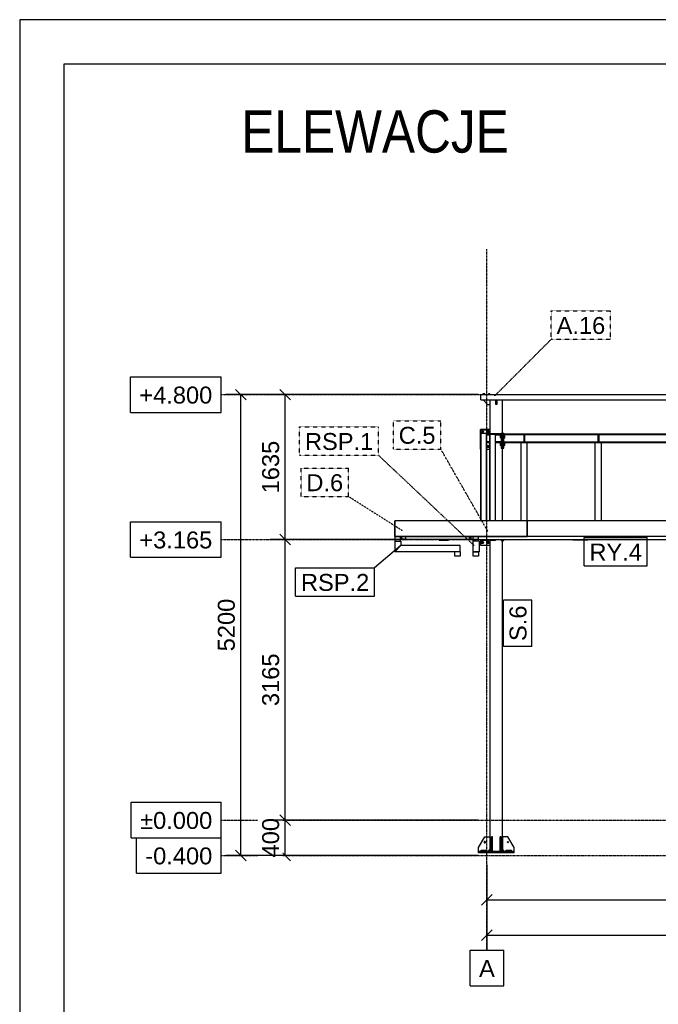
# Model space of a CAD drawing. Header units: millimetres. Extents: x 0 to 59400, y 0 to 42000.
# Tile 17 of 40: x 0 to 7207, y 30890 to 42000. Entities that reach past the tile are written whole.
import ezdxf

# ---------------------------------------------------------------- set-up
doc = ezdxf.new("R2010")
doc.units = ezdxf.units.MM
doc.linetypes.add('DXK_LINE_DOT2', pattern=[3.9198, 1.9599, -1.9599])
doc.linetypes.add('DXK_LINE_DOT3', pattern=[5.9187, 2.979, -0.9799, 0.9799, -0.9799])
for name, color, linetype in [('TS_FORMATKA', 7, 'Continuous'), ('TS_INNE_OBIEKTY', 7, 'Continuous'), ('TS_LINIE_WIDOCZNE', 7, 'Continuous'), ('TS_OPISY', 7, 'Continuous'), ('TS_OPISY_LINIE', 7, 'Continuous'), ('TS_OPISY_RAMKA', 7, 'Continuous'), ('TS_WYMIARY', 7, 'Continuous'), ('TS_WYMIARY_TEKST', 7, 'Continuous')]:
    doc.layers.add(name, color=color, linetype=linetype)
doc.styles.add('Arial', font='ARIAL.TTF', dxfattribs={"height": 0.2})

# ---------------------------------------------------------------- blocks, each defined once
blk = doc.blocks.new('Unknown-293000867-1306')
at = {"layer": 'TS_FORMATKA', "color": 7, "linetype": 'Continuous'}
for p, q in [((59400, 42000), (0, 42000)), ((0, 42000), (0, 0)), ((58900, 41500), (500, 41500)), ((500, 41500), (500, 500))]:
    blk.add_line(p, q, dxfattribs=at)
blk = doc.blocks.new('Part-293000867-11356 - 11351')
at = {"layer": 'TS_LINIE_WIDOCZNE', "color": 1, "linetype": 'Continuous'}
for p, q in [((5309, 37326), (5309, 37709)), ((5449, 37336), (5449, 37709)), ((5449, 36346), (5449, 37164)), ((5309, 32619), (5309, 36124)), ((5449, 32619), (5449, 36124))]:
    blk.add_line(p, q, dxfattribs=at)
blk = doc.blocks.new('Part-293000867-11380 - 11351')
at = {"layer": 'TS_LINIE_WIDOCZNE', "color": 1, "linetype": 'Continuous'}
for p, q in [((5369, 37240), (5433, 37240)), ((5369, 37230), (5433, 37230))]:
    blk.add_line(p, q, dxfattribs=at)
blk = doc.blocks.new('Part-293000867-11370 - 11351')
at = {"layer": 'TS_LINIE_WIDOCZNE', "color": 1, "linetype": 'Continuous'}
for p, q in [((5465, 37318), (5465, 37326)), ((5465, 37326), (10133, 37326)), ((5465, 37318), (10133, 37318)), ((5465, 37230), (5465, 37238)), ((5465, 37238), (10133, 37238)), ((5465, 37230), (10133, 37230)), ((10133, 37326), (10133, 37318)), ((10133, 37238), (10133, 37230))]:
    blk.add_line(p, q, dxfattribs=at)
blk = doc.blocks.new('Part-293000867-11378 - 11351')
at = {"layer": 'TS_LINIE_WIDOCZNE', "color": 1, "linetype": 'Continuous'}
for p, q in [((5433, 37336), (5433, 37164)), ((5433, 37336), (5449, 37336)), ((5449, 37336), (5449, 37164)), ((5433, 37164), (5449, 37164))]:
    blk.add_line(p, q, dxfattribs=at)
blk = doc.blocks.new('Part-293000867-11379 - 11351')
at = {"layer": 'TS_LINIE_WIDOCZNE', "color": 1, "linetype": 'Continuous'}
for p, q in [((5433, 37326), (5309, 37326)), ((5309, 37326), (5309, 37321)), ((5324, 37321), (5324, 37326)), ((5369, 37316), (5433, 37316))]:
    blk.add_line(p, q, dxfattribs=at)
blk = doc.blocks.new('Part-293000867-11381 - 11351')
at = {"layer": 'TS_LINIE_WIDOCZNE', "color": 1, "linetype": 'Continuous'}
for p, q in [((5433, 36134), (5433, 36124)), ((5433, 36124), (5449, 36124)), ((5449, 36124), (5449, 36134))]:
    blk.add_line(p, q, dxfattribs=at)
blk = doc.blocks.new('Part-293000867-11384 - 11351')
at = {"layer": 'TS_LINIE_WIDOCZNE', "color": 1, "linetype": 'Continuous'}
for p, q in [((5304, 36346), (5304, 37321)), ((5304, 37321), (5309, 37321)), ((5304, 36124), (5304, 36128)), ((5309, 36124), (5304, 36124))]:
    blk.add_line(p, q, dxfattribs=at)
blk = doc.blocks.new('Part-293000867-11385 - 11351')
at = {"layer": 'TS_LINIE_WIDOCZNE', "color": 1, "linetype": 'Continuous'}
for p, q in [((5309, 36346), (5309, 37321)), ((5369, 37321), (5309, 37321)), ((5369, 36346), (5369, 37321)), ((5309, 36124), (5309, 36128)), ((5369, 36124), (5309, 36124)), ((5369, 36124), (5369, 36134))]:
    blk.add_line(p, q, dxfattribs=at)
blk = doc.blocks.new('Part-293000867-11389 - 11351')
at = {"layer": 'TS_LINIE_WIDOCZNE', "color": 1, "linetype": 'Continuous'}
for p, q in [((5229, 37709), (5279, 37659)), ((5279, 37659), (5309, 37659))]:
    blk.add_line(p, q, dxfattribs=at)
blk = doc.blocks.new('Part-293000867-11409 - 11351')
at = {"layer": 'TS_LINIE_WIDOCZNE', "color": 1, "linetype": 'Continuous'}
for p, q in [((5200, 37154), (5200, 37374)), ((5200, 37374), (5309, 37374)), ((5200, 37154), (5203, 37154)), ((5268, 37154), (5304, 37154))]:
    blk.add_line(p, q, dxfattribs=at)
blk = doc.blocks.new('Part-293000867-11410 - 11351')
at = {"layer": 'TS_LINIE_WIDOCZNE', "color": 1, "linetype": 'Continuous'}
for p, q in [((5200, 36128), (5200, 36072)), ((5200, 36072), (5309, 36072))]:
    blk.add_line(p, q, dxfattribs=at)
blk = doc.blocks.new('Part-293000867-11411 - 11351')
at = {"layer": 'TS_LINIE_WIDOCZNE', "color": 1, "linetype": 'Continuous'}
for p, q in [((5203, 36346), (5203, 37329)), ((5203, 37329), (5208, 37329)), ((5203, 36124), (5203, 36128)), ((5208, 36124), (5203, 36124))]:
    blk.add_line(p, q, dxfattribs=at)
blk = doc.blocks.new('Part-293000867-11412 - 11351')
at = {"layer": 'TS_LINIE_WIDOCZNE', "color": 1, "linetype": 'Continuous'}
for p, q in [((5208, 36346), (5208, 37329)), ((5268, 37329), (5208, 37329)), ((5268, 36346), (5268, 37329)), ((5208, 36124), (5208, 36128)), ((5268, 36124), (5208, 36124)), ((5268, 36124), (5268, 36128))]:
    blk.add_line(p, q, dxfattribs=at)
blk = doc.blocks.new('Part-293000867-11430 - 11351')
at = {"layer": 'TS_LINIE_WIDOCZNE', "color": 1, "linetype": 'Continuous'}
for p, q in [((5203, 37709), (5203, 37769)), ((5203, 37769), (5203, 37769)), ((5203, 37769), (10229, 37769)), ((5203, 37709), (10229, 37709)), ((10229, 37769), (10229, 37769)), ((10229, 37769), (10229, 37709))]:
    blk.add_line(p, q, dxfattribs=at)
blk = doc.blocks.new('Part-293000867-11438 - 11351')
at = {"layer": 'TS_LINIE_WIDOCZNE', "color": 1, "linetype": 'Continuous'}
for p, q in [((5179, 32599), (5179, 32619)), ((5179, 32619), (5579, 32619)), ((5579, 32599), (5179, 32599)), ((5579, 32599), (5579, 32619))]:
    blk.add_line(p, q, dxfattribs=at)
blk = doc.blocks.new('Part-293000867-11562 - 11351')
at = {"layer": 'TS_LINIE_WIDOCZNE', "color": 1, "linetype": 'Continuous'}
for p, q in [((5268, 37240), (5304, 37240)), ((5268, 37230), (5304, 37230))]:
    blk.add_line(p, q, dxfattribs=at)
blk = doc.blocks.new('Part-293000867-11442 - 11351')
at = {"layer": 'TS_LINIE_WIDOCZNE', "color": 1, "linetype": 'Continuous'}
for p, q in [((5489, 32619), (5489, 32631)), ((5489, 32631), (5549, 32631)), ((5549, 32619), (5549, 32631))]:
    blk.add_line(p, q, dxfattribs=at)
blk = doc.blocks.new('Part-293000867-11443 - 11351')
at = {"layer": 'TS_LINIE_WIDOCZNE', "color": 1, "linetype": 'Continuous'}
for p, q in [((5209, 32619), (5209, 32631)), ((5209, 32631), (5269, 32631)), ((5269, 32619), (5269, 32631))]:
    blk.add_line(p, q, dxfattribs=at)
blk = doc.blocks.new('Part-293000867-11444 - 11351')
at = {"layer": 'TS_LINIE_WIDOCZNE', "color": 1, "linetype": 'Continuous'}
for p, q in [((5423, 32619), (5423, 32779)), ((5435, 32779), (5423, 32779)), ((5435, 32619), (5435, 32779)), ((5423, 32659), (5435, 32659))]:
    blk.add_line(p, q, dxfattribs=at)
blk = doc.blocks.new('Part-293000867-11446 - 11351')
at = {"layer": 'TS_LINIE_WIDOCZNE', "color": 1, "linetype": 'Continuous'}
for p, q in [((5323, 32619), (5323, 32779)), ((5335, 32779), (5323, 32779)), ((5335, 32619), (5335, 32779)), ((5323, 32659), (5335, 32659))]:
    blk.add_line(p, q, dxfattribs=at)
blk = doc.blocks.new('Part-293000867-11560 - 11351')
at = {"layer": 'TS_LINIE_WIDOCZNE', "color": 1, "linetype": 'Continuous'}
for p, q in [((5268, 37326), (5309, 37326)), ((5268, 37316), (5304, 37316))]:
    blk.add_line(p, q, dxfattribs=at)
blk = doc.blocks.new('Part-293000867-11636 - 11351')
at = {"layer": 'TS_LINIE_WIDOCZNE', "color": 1, "linetype": 'Continuous'}
for p, q in [((5200, 37374), (5200, 37375)), ((5306, 37375), (5200, 37375)), ((5306, 37374), (5306, 37375))]:
    blk.add_line(p, q, dxfattribs=at)
blk = doc.blocks.new('Part-293000867-11512 - 11351')
at = {"layer": 'TS_LINIE_WIDOCZNE', "color": 1, "linetype": 'Continuous'}
for p, q in [((5375, 37659), (5375, 37709)), ((5383, 37709), (5383, 37659)), ((5383, 37659), (5375, 37659))]:
    blk.add_line(p, q, dxfattribs=at)
blk = doc.blocks.new('Bolt-293000867-11644 - 11351')
at = {"layer": 'TS_INNE_OBIEKTY', "color": 1, "linetype": 'Continuous'}
for p, q in [((5433, 37306), (5423, 37306)), ((5423, 37306), (5423, 37282)), ((5433, 37294), (5423, 37294)), ((5433, 37282), (5423, 37282)), ((5475, 37306), (5465, 37306)), ((5465, 37294), (5475, 37294)), ((5465, 37282), (5475, 37282)), ((5475, 37282), (5475, 37306)), ((5433, 37218), (5423, 37218)), ((5423, 37218), (5423, 37194)), ((5433, 37206), (5423, 37206)), ((5433, 37194), (5423, 37194)), ((5475, 37218), (5465, 37218)), ((5475, 37206), (5465, 37206)), ((5475, 37194), (5465, 37194)), ((5475, 37194), (5475, 37218))]:
    blk.add_line(p, q, dxfattribs=at)
blk = doc.blocks.new('Part-293000867-13014 - 11351')
at = {"layer": 'TS_LINIE_WIDOCZNE', "color": 1, "linetype": 'Continuous'}
blk.add_line((5114, 35997), (5184, 35997), dxfattribs=at)
blk = doc.blocks.new('Bolt-293000867-11599 - 11351')
at = {"layer": 'TS_INNE_OBIEKTY', "color": 1, "linetype": 'Continuous'}
for p, q in [((5206, 36102), (5213, 36114)), ((5213, 36114), (5227, 36114)), ((5227, 36114), (5234, 36102)), ((5272, 36102), (5279, 36114)), ((5279, 36114), (5293, 36114)), ((5293, 36114), (5300, 36102)), ((5213, 36090), (5206, 36102)), ((5227, 36090), (5213, 36090)), ((5234, 36102), (5227, 36090)), ((5279, 36090), (5272, 36102)), ((5293, 36090), (5279, 36090)), ((5300, 36102), (5293, 36090))]:
    blk.add_line(p, q, dxfattribs=at)
for centre, radius, start, end in [((5220, 36102), 9, 90, 270), ((5220, 36102), 8, 30, 210), ((5220, 36102), 9, 270, 90), ((5286, 36102), 9, 90, 270), ((5286, 36102), 8, 30, 210), ((5286, 36102), 9, 270, 90), ((5220, 36102), 8, 210, 30), ((5286, 36102), 8, 210, 30)]:
    blk.add_arc(centre, radius, start, end, dxfattribs=at)
blk = doc.blocks.new('Part-293000867-11601 - 11351')
at = {"layer": 'TS_LINIE_WIDOCZNE', "color": 1, "linetype": 'Continuous'}
for p, q in [((5449, 36124), (5449, 36134)), ((5449, 36124), (5465, 36124)), ((5465, 36124), (5465, 36134))]:
    blk.add_line(p, q, dxfattribs=at)
blk = doc.blocks.new('Part-293000867-12000 - 11351')
at = {"layer": 'TS_LINIE_WIDOCZNE', "color": 1, "linetype": 'Continuous'}
for p, q in [((5697, 37317), (5689, 37317)), ((5689, 37317), (5689, 37239)), ((5697, 37239), (5689, 37239)), ((5697, 37317), (5697, 37239))]:
    blk.add_line(p, q, dxfattribs=at)
blk = doc.blocks.new('Bolt-293000867-11639 - 11351')
at = {"layer": 'TS_INNE_OBIEKTY', "color": 1, "linetype": 'Continuous'}
for p, q in [((5206, 37345), (5213, 37357)), ((5213, 37333), (5206, 37345)), ((5213, 37357), (5227, 37357)), ((5227, 37333), (5213, 37333)), ((5227, 37357), (5234, 37345)), ((5234, 37345), (5227, 37333)), ((5272, 37345), (5279, 37357)), ((5279, 37333), (5272, 37345)), ((5279, 37357), (5293, 37357)), ((5293, 37333), (5279, 37333)), ((5293, 37357), (5300, 37345)), ((5300, 37345), (5293, 37333)), ((5272, 37185), (5279, 37197)), ((5279, 37173), (5272, 37185)), ((5279, 37197), (5293, 37197)), ((5293, 37173), (5279, 37173)), ((5293, 37197), (5300, 37185)), ((5300, 37185), (5293, 37173))]:
    blk.add_line(p, q, dxfattribs=at)
for centre, radius, start, end in [((5220, 37345), 9, 90, 270), ((5220, 37345), 8, 30, 210), ((5220, 37345), 8, 210, 30), ((5220, 37345), 9, 270, 90), ((5286, 37345), 9, 90, 270), ((5286, 37345), 8, 30, 210), ((5286, 37345), 8, 210, 30), ((5286, 37345), 9, 270, 90), ((5286, 37185), 9, 90, 270), ((5286, 37185), 8, 30, 210), ((5286, 37185), 8, 210, 30), ((5286, 37185), 9, 270, 90)]:
    blk.add_arc(centre, radius, start, end, dxfattribs=at)
blk = doc.blocks.new('Part-293000867-11641 - 11351')
at = {"layer": 'TS_LINIE_WIDOCZNE', "color": 1, "linetype": 'Continuous'}
for p, q in [((5449, 37164), (5449, 37336)), ((5449, 37336), (5465, 37336)), ((5465, 37164), (5465, 37336)), ((5449, 37164), (5465, 37164))]:
    blk.add_line(p, q, dxfattribs=at)
blk = doc.blocks.new('Part-293000867-13058 - 11351')
at = {"layer": 'TS_LINIE_WIDOCZNE', "color": 1, "linetype": 'Continuous'}
for p, q in [((5184, 36117), (5114, 36117)), ((5114, 36117), (5114, 35997)), ((5184, 36117), (5184, 35997)), ((5184, 35997), (5114, 35997))]:
    blk.add_line(p, q, dxfattribs=at)
blk = doc.blocks.new('Bolt-293000867-11680 - 11351')
at = {"layer": 'TS_INNE_OBIEKTY', "color": 1, "linetype": 'Continuous'}
for p, q in [((5248, 37777), (5227, 37777)), ((5227, 37777), (5227, 37769)), ((5232, 37777), (5232, 37769)), ((5243, 37777), (5243, 37769)), ((5248, 37769), (5248, 37777))]:
    blk.add_line(p, q, dxfattribs=at)
blk = doc.blocks.new('Bolt-293000867-11681 - 11351')
at = {"layer": 'TS_INNE_OBIEKTY', "color": 1, "linetype": 'Continuous'}
for p, q in [((5247, 37777), (5229, 37777)), ((5229, 37777), (5229, 37769)), ((5238, 37769), (5238, 37777)), ((5247, 37769), (5247, 37777)), ((5307, 37777), (5289, 37777)), ((5289, 37777), (5289, 37769)), ((5298, 37769), (5298, 37777)), ((5307, 37777), (5307, 37769))]:
    blk.add_line(p, q, dxfattribs=at)
blk = doc.blocks.new('Part-293000867-11988 - 11351')
at = {"layer": 'TS_LINIE_WIDOCZNE', "color": 1, "linetype": 'Continuous'}
for p, q in [((6495, 36346), (6495, 37230)), ((6565, 37230), (6495, 37230)), ((6565, 36346), (6565, 37230))]:
    blk.add_line(p, q, dxfattribs=at)
blk = doc.blocks.new('Part-293000867-11709 - 11351')
at = {"layer": 'TS_LINIE_WIDOCZNE', "color": 1, "linetype": 'Continuous'}
for p, q in [((4308, 36134), (4308, 36167)), ((4308, 36134), (4358, 36134)), ((4311, 36137), (4311, 36167)), ((4355, 36137), (4311, 36137)), ((4355, 36167), (4355, 36137)), ((4358, 36134), (4358, 36167))]:
    blk.add_line(p, q, dxfattribs=at)
blk = doc.blocks.new('Part-293000867-11710 - 11351')
at = {"layer": 'TS_LINIE_WIDOCZNE', "color": 1, "linetype": 'Continuous'}
for p, q in [((5093, 36134), (5093, 36167)), ((5093, 36134), (5119, 36134)), ((5179, 36134), (10221, 36134)), ((10221, 36134), (10221, 36167))]:
    blk.add_line(p, q, dxfattribs=at)
blk = doc.blocks.new('Part-293000867-11714 - 11351')
at = {"layer": 'TS_LINIE_WIDOCZNE', "color": 1, "linetype": 'Continuous'}
for p, q in [((4358, 36134), (4358, 36167)), ((5077, 36134), (4358, 36134)), ((5077, 36167), (5077, 36134))]:
    blk.add_line(p, q, dxfattribs=at)
blk = doc.blocks.new('Part-293000867-11723 - 11351')
at = {"layer": 'TS_LINIE_WIDOCZNE', "color": 1, "linetype": 'Continuous'}
for p, q in [((5198, 36128), (5198, 36134)), ((5368, 36128), (5198, 36128)), ((5368, 36128), (5368, 36134)), ((5368, 36128), (5368, 36128))]:
    blk.add_line(p, q, dxfattribs=at)
blk = doc.blocks.new('Part-293000867-11731 - 11351')
at = {"layer": 'TS_LINIE_WIDOCZNE', "color": 1, "linetype": 'Continuous'}
for p, q in [((5077, 36134), (5077, 36167)), ((5077, 36134), (5085, 36134)), ((5085, 36134), (5085, 36167))]:
    blk.add_line(p, q, dxfattribs=at)
blk = doc.blocks.new('Part-293000867-11732 - 11351')
at = {"layer": 'TS_LINIE_WIDOCZNE', "color": 1, "linetype": 'Continuous'}
for p, q in [((5085, 36134), (5085, 36167)), ((5085, 36134), (5093, 36134)), ((5093, 36134), (5093, 36167))]:
    blk.add_line(p, q, dxfattribs=at)
blk = doc.blocks.new('Bolt-293000867-13080 - 11351')
at = {"layer": 'TS_INNE_OBIEKTY', "color": 1, "linetype": 'Continuous'}
for start, end in [(90, 270), (90, 270), (270, 90), (270, 90)]:
    blk.add_arc((5509, 32719), 7, start, end, dxfattribs=at)
blk = doc.blocks.new('Part-293000867-11981 - 11351')
at = {"layer": 'TS_LINIE_WIDOCZNE', "color": 1, "linetype": 'Continuous'}
for p, q in [((5658, 36346), (5658, 37230)), ((5728, 37230), (5658, 37230)), ((5728, 36346), (5728, 37230))]:
    blk.add_line(p, q, dxfattribs=at)
blk = doc.blocks.new('GridLine-293000867-13360 - 11351')
at = {"layer": 'TS_INNE_OBIEKTY', "color": 4, "linetype": 'Continuous'}
for p, q in [((1259, 33169), (2273, 33169)), ((1259, 32769), (1259, 33169)), ((2273, 32769), (2273, 33169)), ((1259, 32769), (2273, 32769))]:
    blk.add_line(p, q, dxfattribs=at)
at = {"layer": 'TS_INNE_OBIEKTY', "color": 4, "linetype": 'DXK_LINE_DOT3'}
blk.add_line((2273, 32969), (40892, 32969), dxfattribs=at)
at = {"layer": 'TS_INNE_OBIEKTY', "color": 2, "linetype": 'Continuous', "style": 'Arial'}
blk.add_text('±0.000', height=191, dxfattribs=at).set_placement((1359, 32869))
blk = doc.blocks.new('Part-293000867-13074 - 11351')
at = {"layer": 'TS_LINIE_WIDOCZNE', "color": 1, "linetype": 'Continuous'}
for p, q in [((5179, 32659), (5249, 32779)), ((5249, 32779), (5309, 32779)), ((5309, 32779), (5309, 32639)), ((5179, 32619), (5179, 32659)), ((5289, 32619), (5309, 32639))]:
    blk.add_line(p, q, dxfattribs=at)
blk = doc.blocks.new('Part-293000867-11997 - 11351')
at = {"layer": 'TS_LINIE_WIDOCZNE', "color": 1, "linetype": 'Continuous'}
for p, q in [((6534, 37317), (6526, 37317)), ((6526, 37317), (6526, 37239)), ((6534, 37239), (6526, 37239)), ((6534, 37317), (6534, 37239))]:
    blk.add_line(p, q, dxfattribs=at)
blk = doc.blocks.new('Part-293000867-13027 - 11351')
at = {"layer": 'TS_LINIE_WIDOCZNE', "color": 1, "linetype": 'Continuous'}
for p, q in [((5119, 36117), (5119, 36167)), ((5179, 36117), (5179, 36167))]:
    blk.add_line(p, q, dxfattribs=at)
blk = doc.blocks.new('Part-293000867-13252 - 11351')
at = {"layer": 'TS_LINIE_WIDOCZNE', "color": 1, "linetype": 'Continuous'}
for p, q in [((6241, 36128), (6241, 36134)), ((6411, 36128), (6241, 36128)), ((6411, 36128), (6411, 36134)), ((6411, 36128), (6411, 36128))]:
    blk.add_line(p, q, dxfattribs=at)
blk = doc.blocks.new('Part-293000867-13077 - 11351')
at = {"layer": 'TS_LINIE_WIDOCZNE', "color": 1, "linetype": 'Continuous'}
for p, q in [((5509, 32779), (5449, 32779)), ((5449, 32779), (5449, 32639)), ((5579, 32659), (5509, 32779)), ((5469, 32619), (5449, 32639)), ((5579, 32619), (5579, 32659))]:
    blk.add_line(p, q, dxfattribs=at)
blk = doc.blocks.new('Bolt-293000867-13081 - 11351')
at = {"layer": 'TS_INNE_OBIEKTY', "color": 1, "linetype": 'Continuous'}
for start, end in [(108, 288), (108, 288), (288, 108), (288, 108)]:
    blk.add_arc((5249, 32719), 7, start, end, dxfattribs=at)
blk = doc.blocks.new('Part-293000867-13061 - 11351')
at = {"layer": 'TS_LINIE_WIDOCZNE', "color": 1, "linetype": 'Continuous'}
for p, q in [((4233, 36117), (4303, 36117)), ((4233, 36117), (4233, 35997)), ((4303, 36117), (4303, 36067)), ((4233, 35997), (4303, 36067))]:
    blk.add_line(p, q, dxfattribs=at)
blk = doc.blocks.new('Part-293000867-12538 - 11351')
at = {"layer": 'TS_LINIE_WIDOCZNE', "color": 1, "linetype": 'Continuous'}
blk.add_line((5273, 36346), (5273, 37154), dxfattribs=at)
blk = doc.blocks.new('GridLine-293000867-13350 - 11351')
at = {"layer": 'TS_INNE_OBIEKTY', "color": 4, "linetype": 'DXK_LINE_DOT3'}
blk.add_line((5273, 31499), (5273, 39409), dxfattribs=at)
at = {"layer": 'TS_INNE_OBIEKTY', "color": 4, "linetype": 'Continuous'}
for p, q in [((5084, 31499), (5462, 31499)), ((5084, 31099), (5084, 31499)), ((5462, 31099), (5462, 31499)), ((5084, 31099), (5462, 31099))]:
    blk.add_line(p, q, dxfattribs=at)
at = {"layer": 'TS_INNE_OBIEKTY', "color": 2, "linetype": 'Continuous', "style": 'Arial'}
blk.add_text('A', height=191, dxfattribs=at).set_placement((5184, 31199))
blk = doc.blocks.new('Part-293000867-13028 - 11351')
at = {"layer": 'TS_LINIE_WIDOCZNE', "color": 1, "linetype": 'Continuous'}
for p in [(4236, 36168), (4236, 36167)]:
    blk.add_line(p, (4236, 36167), dxfattribs=at)
blk = doc.blocks.new('Part-293000867-13012 - 11351')
at = {"layer": 'TS_LINIE_WIDOCZNE', "color": 1, "linetype": 'Continuous'}
for p, q in [((5725, 36346), (5725, 36167)), ((7725, 36346), (5725, 36346)), ((7725, 36167), (7725, 36346)), ((5725, 36171), (7725, 36171)), ((7725, 36167), (5725, 36167))]:
    blk.add_line(p, q, dxfattribs=at)
blk = doc.blocks.new('Part-293000867-13316 - 11351')
at = {"layer": 'TS_LINIE_WIDOCZNE', "color": 1, "linetype": 'Continuous'}
for p, q in [((4733, 36128), (4733, 36134)), ((4733, 36128), (4733, 36134)), ((4733, 36128), (4838, 36128)), ((4838, 36128), (4838, 36134))]:
    blk.add_line(p, q, dxfattribs=at)
blk = doc.blocks.new('Part-293000867-13015 - 11351')
at = {"layer": 'TS_LINIE_WIDOCZNE', "color": 1, "linetype": 'Continuous'}
for p, q in [((4233, 35997), (4303, 36067)), ((4969, 35997), (4233, 35997)), ((4969, 36067), (4303, 36067)), ((4969, 35997), (4969, 36067))]:
    blk.add_line(p, q, dxfattribs=at)
blk = doc.blocks.new('Part-293000867-13018 - 11351')
at = {"layer": 'TS_LINIE_WIDOCZNE', "color": 1, "linetype": 'Continuous'}
for p, q in [((4233, 36171), (4233, 36346)), ((4233, 36171), (4234, 36168)), ((4234, 36168), (4236, 36167)), ((4236, 36167), (4236, 36167))]:
    blk.add_line(p, q, dxfattribs=at)
blk = doc.blocks.new('Part-293000867-13022 - 11351')
at = {"layer": 'TS_LINIE_WIDOCZNE', "color": 1, "linetype": 'Continuous'}
for p, q in [((5725, 36346), (4233, 36346)), ((4233, 36346), (4233, 36171)), ((5725, 36167), (5725, 36346)), ((4233, 36171), (5725, 36171)), ((4234, 36168), (4233, 36171)), ((4236, 36167), (4234, 36168)), ((4236, 36167), (5725, 36167))]:
    blk.add_line(p, q, dxfattribs=at)
blk = doc.blocks.new('Part-293000867-13059 - 11351')
at = {"layer": 'TS_LINIE_WIDOCZNE', "color": 1, "linetype": 'Continuous'}
for p, q in [((5119, 35947), (5119, 35997)), ((5179, 35997), (5179, 35947)), ((5179, 35947), (5119, 35947))]:
    blk.add_line(p, q, dxfattribs=at)
blk = doc.blocks.new('Part-293000867-13060 - 11351')
at = {"layer": 'TS_LINIE_WIDOCZNE', "color": 1, "linetype": 'Continuous'}
for p, q in [((4238, 36117), (4238, 36167)), ((4298, 36117), (4298, 36167))]:
    blk.add_line(p, q, dxfattribs=at)
blk = doc.blocks.new('Part-293000867-13062 - 11351')
at = {"layer": 'TS_LINIE_WIDOCZNE', "color": 1, "linetype": 'Continuous'}
for p, q in [((4909, 35947), (4909, 35997)), ((4969, 35997), (4969, 35947)), ((4969, 35947), (4909, 35947))]:
    blk.add_line(p, q, dxfattribs=at)
blk = doc.blocks.new('Part-293000867-13067 - 11351')
at = {"layer": 'TS_LINIE_WIDOCZNE', "color": 1, "linetype": 'Continuous'}
for p, q in [((4969, 35997), (4969, 36067)), ((4969, 36067), (4972, 36067)), ((4969, 35997), (4972, 35997)), ((4972, 35997), (4972, 36067))]:
    blk.add_line(p, q, dxfattribs=at)
blk = doc.blocks.new('GridLine-293000867-13359 - 11351')
at = {"layer": 'TS_INNE_OBIEKTY', "color": 4, "linetype": 'Continuous'}
for p, q in [((1317, 32769), (2273, 32769)), ((1317, 32369), (1317, 32769)), ((2273, 32369), (2273, 32769)), ((1317, 32369), (2273, 32369))]:
    blk.add_line(p, q, dxfattribs=at)
at = {"layer": 'TS_INNE_OBIEKTY', "color": 4, "linetype": 'DXK_LINE_DOT3'}
blk.add_line((2273, 32569), (40892, 32569), dxfattribs=at)
at = {"layer": 'TS_INNE_OBIEKTY', "color": 2, "linetype": 'Continuous', "style": 'Arial'}
blk.add_text('-0.400', height=191, dxfattribs=at).set_placement((1417, 32469))
blk = doc.blocks.new('GridLine-293000867-13361 - 11351')
at = {"layer": 'TS_INNE_OBIEKTY', "color": 4, "linetype": 'Continuous'}
for p, q in [((1250, 36334), (2273, 36334)), ((1250, 35934), (1250, 36334)), ((2273, 35934), (2273, 36334)), ((1250, 35934), (2273, 35934))]:
    blk.add_line(p, q, dxfattribs=at)
at = {"layer": 'TS_INNE_OBIEKTY', "color": 4, "linetype": 'DXK_LINE_DOT3'}
blk.add_line((2273, 36134), (40892, 36134), dxfattribs=at)
at = {"layer": 'TS_INNE_OBIEKTY', "color": 2, "linetype": 'Continuous', "style": 'Arial'}
blk.add_text('+3.165', height=191, dxfattribs=at).set_placement((1350, 36034))
blk = doc.blocks.new('GridLine-293000867-13362 - 11351')
at = {"layer": 'TS_INNE_OBIEKTY', "color": 4, "linetype": 'Continuous'}
for p, q in [((1250, 37969), (2273, 37969)), ((1250, 37569), (1250, 37969)), ((2273, 37569), (2273, 37969)), ((1250, 37569), (2273, 37569))]:
    blk.add_line(p, q, dxfattribs=at)
at = {"layer": 'TS_INNE_OBIEKTY', "color": 4, "linetype": 'DXK_LINE_DOT3'}
blk.add_line((2273, 37769), (40892, 37769), dxfattribs=at)
at = {"layer": 'TS_INNE_OBIEKTY', "color": 2, "linetype": 'Continuous', "style": 'Arial'}
blk.add_text('+4.800', height=191, dxfattribs=at).set_placement((1350, 37669))
blk = doc.blocks.new('StraightDimension-293000867-13375 - 11351')
at = {"layer": 'TS_WYMIARY', "color": 174, "linetype": 'Continuous'}
for p, q in [((2937, 33029), (3057, 32909)), ((5173, 32969), (2827, 32969)), ((2997, 32569), (2997, 32969)), ((5173, 32569), (2827, 32569)), ((3057, 32509), (2937, 32629))]:
    blk.add_line(p, q, dxfattribs=at)
at = {"color": 0}
blk.add_wipeout([(2967, 33032), (2687, 33032), (2687, 32507), (2967, 32507)], dxfattribs=at).dxf.layer = 'TS_WYMIARY'
at = {"layer": 'TS_WYMIARY_TEKST', "color": 96, "style": 'Arial'}
blk.add_text('400', height=191, rotation=90.0002, dxfattribs=at).set_placement((2927, 32547))
blk = doc.blocks.new('StraightDimension-293000867-13374 - 11351')
at = {"layer": 'TS_WYMIARY', "color": 174, "linetype": 'Continuous'}
for p, q in [((5173, 36134), (2827, 36134)), ((3057, 36074), (2937, 36194)), ((2997, 32969), (2997, 36134)), ((2937, 33029), (3057, 32909)), ((5173, 32969), (2827, 32969))]:
    blk.add_line(p, q, dxfattribs=at)
at = {"color": 0}
blk.add_wipeout([(2967, 34888), (2687, 34888), (2687, 34215), (2967, 34215)], dxfattribs=at).dxf.layer = 'TS_WYMIARY'
at = {"layer": 'TS_WYMIARY_TEKST', "color": 96, "style": 'Arial'}
blk.add_text('3165', height=191, rotation=90.0002, dxfattribs=at).set_placement((2927, 34255))
blk = doc.blocks.new('StraightDimension-293000867-13373 - 11351')
at = {"layer": 'TS_WYMIARY', "color": 174, "linetype": 'Continuous'}
for p, q in [((3057, 37709), (2937, 37829)), ((5173, 37769), (2827, 37769)), ((2997, 36134), (2997, 37769)), ((5173, 36134), (2827, 36134)), ((2937, 36194), (3057, 36074))]:
    blk.add_line(p, q, dxfattribs=at)
at = {"color": 0}
blk.add_wipeout([(2967, 37288), (2687, 37288), (2687, 36615), (2967, 36615)], dxfattribs=at).dxf.layer = 'TS_WYMIARY'
at = {"layer": 'TS_WYMIARY_TEKST', "color": 96, "style": 'Arial'}
blk.add_text('1635', height=191, rotation=90.0002, dxfattribs=at).set_placement((2927, 36655))
blk = doc.blocks.new('StraightDimension-293000867-13371 - 11351')
at = {"layer": 'TS_WYMIARY', "color": 174, "linetype": 'Continuous'}
for p, q in [((5273, 32469), (5273, 31909)), ((10229, 32469), (10229, 31909)), ((5333, 32129), (5213, 32009)), ((10169, 32009), (10289, 32129)), ((5273, 32069), (10229, 32069))]:
    blk.add_line(p, q, dxfattribs=at)
at = {"color": 0}
blk.add_wipeout([(8199, 32099), (8199, 32379), (7303, 32379), (7303, 32099)], dxfattribs=at).dxf.layer = 'TS_WYMIARY'
at = {"layer": 'TS_WYMIARY_TEKST', "color": 96, "style": 'Arial'}
blk.add_text('4956.5', height=191, dxfattribs=at).set_placement((7343, 32139))
blk = doc.blocks.new('StraightDimension-293000867-13379 - 11351')
at = {"layer": 'TS_WYMIARY', "color": 174, "linetype": 'Continuous'}
for p, q in [((2557, 37709), (2437, 37829)), ((5173, 37769), (2327, 37769)), ((2497, 32569), (2497, 37769)), ((5173, 32569), (2327, 32569)), ((2437, 32629), (2557, 32509))]:
    blk.add_line(p, q, dxfattribs=at)
at = {"color": 0}
blk.add_wipeout([(2467, 35506), (2187, 35506), (2187, 34833), (2467, 34833)], dxfattribs=at).dxf.layer = 'TS_WYMIARY'
at = {"layer": 'TS_WYMIARY_TEKST', "color": 96, "style": 'Arial'}
blk.add_text('5200', height=191, rotation=90.0002, dxfattribs=at).set_placement((2427, 34873))
blk = doc.blocks.new('StraightDimension-293000867-13377 - 11351')
at = {"layer": 'TS_WYMIARY', "color": 174, "linetype": 'Continuous'}
for p, q in [((5273, 32469), (5273, 31509)), ((5333, 31729), (5213, 31609)), ((5273, 31669), (39589, 31669))]:
    blk.add_line(p, q, dxfattribs=at)
blk = doc.blocks.new('Unknown-293000867-17394')
at = {"layer": 'TS_FORMATKA', "color": 1, "style": 'Arial', "width": 0.84}
blk.add_text('ELEWACJE', height=477.5, dxfattribs=at).set_placement((2500, 40500))
blk = doc.blocks.new('Mark-293000867-14452 - 11351')
at = {"layer": 'TS_OPISY_LINIE', "linetype": 'DXK_LINE_DOT2'}
blk.add_line((4318, 36234), (3710, 36620), dxfattribs=at)
at = {"layer": 'TS_OPISY_RAMKA', "linetype": 'DXK_LINE_DOT2'}
for p, q in [((3175, 36940), (3710, 36940)), ((3175, 36620), (3175, 36940)), ((3710, 36620), (3710, 36940)), ((3175, 36620), (3710, 36620))]:
    blk.add_line(p, q, dxfattribs=at)
blk.add_wipeout([(3650, 36680), (3650, 36880), (3235, 36880), (3235, 36680)]).dxf.layer = 'TS_OPISY_LINIE'
blk.add_wipeout([(3650, 36680), (3650, 36880), (3235, 36880), (3235, 36680)]).dxf.layer = 'TS_OPISY_LINIE'
at = {"layer": 'TS_OPISY', "style": 'Arial'}
blk.add_text('D.6', height=191, dxfattribs=at).set_placement((3235, 36680))
blk = doc.blocks.new('Mark-293000867-14397 - 11351')
at = {"layer": 'TS_OPISY_LINIE', "linetype": 'DXK_LINE_DOT2'}
blk.add_line((5362, 37757), (5999, 38394), dxfattribs=at)
at = {"layer": 'TS_OPISY_RAMKA', "linetype": 'DXK_LINE_DOT2'}
for p, q in [((5999, 38714), (6667, 38714)), ((5999, 38394), (5999, 38714)), ((6667, 38394), (6667, 38714)), ((5999, 38394), (6667, 38394))]:
    blk.add_line(p, q, dxfattribs=at)
blk.add_wipeout([(6607, 38454), (6607, 38654), (6059, 38654), (6059, 38454)]).dxf.layer = 'TS_OPISY_LINIE'
blk.add_wipeout([(6607, 38454), (6607, 38654), (6059, 38654), (6059, 38454)]).dxf.layer = 'TS_OPISY_LINIE'
at = {"layer": 'TS_OPISY', "style": 'Arial'}
blk.add_text('A.16', height=191, dxfattribs=at).set_placement((6059, 38454))
blk = doc.blocks.new('Mark-293000867-14354 - 11351')
at = {"layer": 'TS_OPISY_RAMKA', "linetype": 'Continuous'}
for p, q in [((5459, 34929), (5459, 35449)), ((5779, 35449), (5459, 35449)), ((5779, 34929), (5779, 35449)), ((5779, 34929), (5459, 34929))]:
    blk.add_line(p, q, dxfattribs=at)
blk.add_wipeout([(5719, 35389), (5519, 35389), (5519, 34989), (5719, 34989)]).dxf.layer = 'TS_OPISY_LINIE'
blk.add_wipeout([(5719, 35389), (5519, 35389), (5519, 34989), (5719, 34989)]).dxf.layer = 'TS_OPISY_LINIE'
at = {"layer": 'TS_OPISY', "style": 'Arial'}
blk.add_text('S.6', height=191, rotation=90.0002, dxfattribs=at).set_placement((5719, 34989))
blk = doc.blocks.new('Mark-293000867-14360 - 11351')
at = {"layer": 'TS_OPISY_LINIE', "linetype": 'DXK_LINE_DOT2'}
blk.add_line((5282, 36230), (4752, 37155), dxfattribs=at)
at = {"layer": 'TS_OPISY_RAMKA', "linetype": 'DXK_LINE_DOT2'}
for p, q in [((4217, 37475), (4752, 37475)), ((4217, 37155), (4217, 37475)), ((4752, 37155), (4752, 37475)), ((4217, 37155), (4752, 37155))]:
    blk.add_line(p, q, dxfattribs=at)
blk.add_wipeout([(4692, 37215), (4692, 37415), (4277, 37415), (4277, 37215)]).dxf.layer = 'TS_OPISY_LINIE'
blk.add_wipeout([(4692, 37215), (4692, 37415), (4277, 37415), (4277, 37215)]).dxf.layer = 'TS_OPISY_LINIE'
at = {"layer": 'TS_OPISY', "style": 'Arial'}
blk.add_text('C.5', height=191, dxfattribs=at).set_placement((4277, 37215))
blk = doc.blocks.new('Mark-293000867-14672 - 11351')
at = {"layer": 'TS_OPISY_RAMKA', "linetype": 'Continuous'}
for p, q in [((6369, 36157), (7081, 36157)), ((6369, 35837), (6369, 36157)), ((7081, 35837), (7081, 36157)), ((6369, 35837), (7081, 35837))]:
    blk.add_line(p, q, dxfattribs=at)
blk.add_wipeout([(7021, 35897), (7021, 36097), (6429, 36097), (6429, 35897)]).dxf.layer = 'TS_OPISY_LINIE'
blk.add_wipeout([(7021, 35897), (7021, 36097), (6429, 36097), (6429, 35897)]).dxf.layer = 'TS_OPISY_LINIE'
at = {"layer": 'TS_OPISY', "style": 'Arial'}
blk.add_text('RY.4', height=191, dxfattribs=at).set_placement((6429, 35897))
blk = doc.blocks.new('Mark-293000867-14674 - 11351')
at = {"layer": 'TS_OPISY_LINIE', "linetype": 'DXK_LINE_DOT2'}
blk.add_line((5128, 36067), (4049, 37085), dxfattribs=at)
at = {"layer": 'TS_OPISY_RAMKA', "linetype": 'DXK_LINE_DOT2'}
for p, q in [((3159, 37405), (4049, 37405)), ((3159, 37085), (3159, 37405)), ((4049, 37085), (4049, 37405)), ((3159, 37085), (4049, 37085))]:
    blk.add_line(p, q, dxfattribs=at)
blk.add_wipeout([(3989, 37145), (3989, 37345), (3219, 37345), (3219, 37145)]).dxf.layer = 'TS_OPISY_LINIE'
blk.add_wipeout([(3989, 37145), (3989, 37345), (3219, 37345), (3219, 37145)]).dxf.layer = 'TS_OPISY_LINIE'
at = {"layer": 'TS_OPISY', "style": 'Arial'}
blk.add_text('RSP.1', height=191, dxfattribs=at).set_placement((3219, 37145))
blk = doc.blocks.new('Mark-293000867-14675 - 11351')
at = {"layer": 'TS_OPISY_LINIE', "linetype": 'Continuous'}
blk.add_line((4303, 36067), (4004, 35815), dxfattribs=at)
at = {"layer": 'TS_OPISY_RAMKA', "linetype": 'Continuous'}
for p, q in [((3114, 35815), (4004, 35815)), ((3114, 35495), (3114, 35815)), ((4004, 35495), (4004, 35815)), ((3114, 35495), (4004, 35495))]:
    blk.add_line(p, q, dxfattribs=at)
blk.add_wipeout([(3944, 35555), (3944, 35755), (3174, 35755), (3174, 35555)]).dxf.layer = 'TS_OPISY_LINIE'
blk.add_wipeout([(3944, 35555), (3944, 35755), (3174, 35755), (3174, 35555)]).dxf.layer = 'TS_OPISY_LINIE'
at = {"layer": 'TS_OPISY', "style": 'Arial'}
blk.add_text('RSP.2', height=191, dxfattribs=at).set_placement((3174, 35555))

msp = doc.modelspace()

# ---------------------------------------------------------------- block references
for name in ['Unknown-293000867-1306', 'Unknown-293000867-17394', 'GridLine-293000867-13350 - 11351', 'GridLine-293000867-13362 - 11351', 'Bolt-293000867-11680 - 11351', 'Bolt-293000867-11681 - 11351', 'Part-293000867-11430 - 11351', 'Part-293000867-11389 - 11351', 'Part-293000867-11356 - 11351', 'Part-293000867-11512 - 11351', 'Part-293000867-11636 - 11351', 'Part-293000867-11409 - 11351', 'Bolt-293000867-11639 - 11351', 'Part-293000867-11378 - 11351', 'Part-293000867-11641 - 11351', 'Part-293000867-11411 - 11351', 'Part-293000867-11412 - 11351', 'Part-293000867-11560 - 11351', 'Part-293000867-11562 - 11351', 'Part-293000867-11384 - 11351', 'Part-293000867-11379 - 11351', 'Part-293000867-11385 - 11351', 'Part-293000867-11380 - 11351', 'Bolt-293000867-11644 - 11351', 'Part-293000867-11370 - 11351', 'Part-293000867-11981 - 11351', 'Part-293000867-12000 - 11351', 'Part-293000867-11988 - 11351', 'Part-293000867-11997 - 11351', 'Part-293000867-12538 - 11351', 'GridLine-293000867-13361 - 11351', 'Part-293000867-13018 - 11351', 'Part-293000867-13022 - 11351', 'Part-293000867-13012 - 11351', 'Part-293000867-13061 - 11351', 'Part-293000867-13028 - 11351', 'Part-293000867-13060 - 11351', 'Part-293000867-11709 - 11351', 'Part-293000867-11714 - 11351', 'Part-293000867-13316 - 11351', 'Part-293000867-11731 - 11351', 'Part-293000867-11732 - 11351', 'Part-293000867-11710 - 11351', 'Part-293000867-13058 - 11351', 'Part-293000867-13027 - 11351', 'Part-293000867-11723 - 11351', 'Part-293000867-11410 - 11351', 'Bolt-293000867-11599 - 11351', 'Part-293000867-11381 - 11351', 'Part-293000867-11601 - 11351', 'Part-293000867-13252 - 11351', 'Part-293000867-13015 - 11351', 'Part-293000867-13062 - 11351', 'Part-293000867-13067 - 11351', 'Part-293000867-13014 - 11351', 'Part-293000867-13059 - 11351', 'GridLine-293000867-13360 - 11351', 'Part-293000867-13074 - 11351', 'Part-293000867-11446 - 11351', 'Part-293000867-11444 - 11351', 'Part-293000867-13077 - 11351', 'GridLine-293000867-13359 - 11351', 'Bolt-293000867-13081 - 11351', 'Bolt-293000867-13080 - 11351', 'Part-293000867-11438 - 11351', 'Part-293000867-11443 - 11351', 'Part-293000867-11442 - 11351']:
    msp.add_blockref(name, (0, 0))

# ---------------------------------------------------------------- next in the draw order: block references
for name in ['Mark-293000867-14397 - 11351', 'Mark-293000867-14672 - 11351', 'Mark-293000867-14354 - 11351', 'StraightDimension-293000867-13375 - 11351']:
    msp.add_blockref(name, (0, 0))

# ---------------------------------------------------------------- next in the draw order: block references
for name in ['StraightDimension-293000867-13374 - 11351', 'StraightDimension-293000867-13371 - 11351']:
    msp.add_blockref(name, (0, 0))

# ---------------------------------------------------------------- next in the draw order: block references
msp.add_blockref('StraightDimension-293000867-13373 - 11351', (0, 0))

# ---------------------------------------------------------------- next in the draw order: block references
msp.add_blockref('StraightDimension-293000867-13379 - 11351', (0, 0))

# ---------------------------------------------------------------- next in the draw order: block references
for name in ['Mark-293000867-14452 - 11351', 'StraightDimension-293000867-13377 - 11351']:
    msp.add_blockref(name, (0, 0))

# ---------------------------------------------------------------- next in the draw order: block references
msp.add_blockref('Mark-293000867-14360 - 11351', (0, 0))

# ---------------------------------------------------------------- next in the draw order: block references
msp.add_blockref('Mark-293000867-14674 - 11351', (0, 0))

# ---------------------------------------------------------------- next in the draw order: block references
msp.add_blockref('Mark-293000867-14675 - 11351', (0, 0))

doc.saveas('drawing.dxf')
